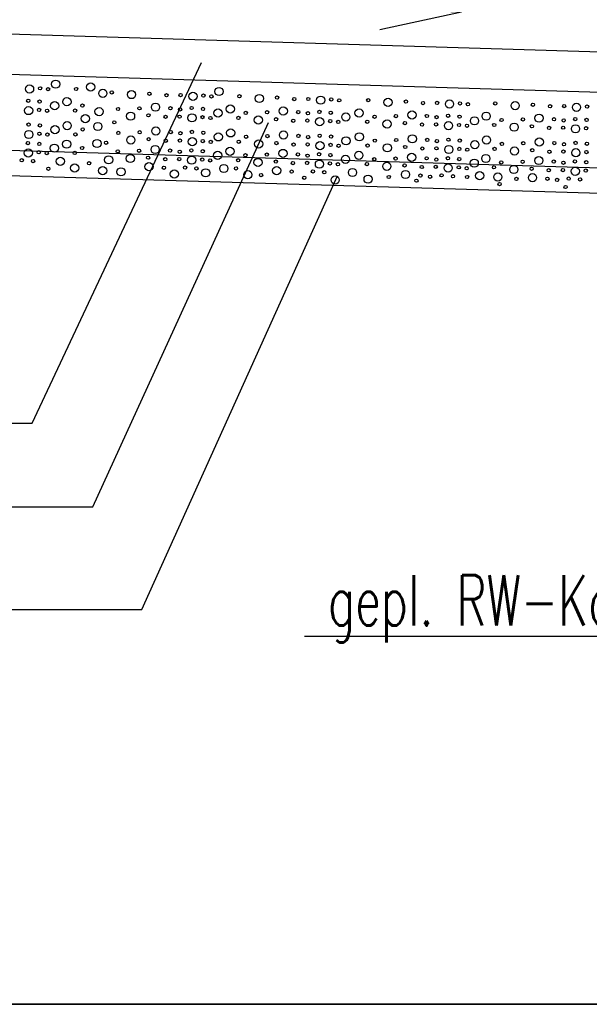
# Model space of a CAD drawing. Extents: x 3409653 to 3410193, y 5788342 to 5789000.
# Tile 29 of 79: x 3409727 to 3409738, y 5788844 to 5788863. Entities that reach past the tile are written whole.
import ezdxf

# ---------------------------------------------------------------- set-up
doc = ezdxf.new("R2010")
doc.units = 0
doc.header["$MEASUREMENT"] = 0
doc.linetypes.add('LINIENART0', pattern=[0])
for name, color, linetype in [('detail_AA-BB', 7, 'Continuous'), ('NULLEBENE', 7, 'Continuous'), ('Straßenbau', 7, 'Continuous')]:
    doc.layers.add(name, color=color, linetype=linetype)
doc.styles.add('SIMPLEX', font='simplex')

# ---------------------------------------------------------------- blocks, each defined once
blk = doc.blocks.new('PFEIRA-3')
at = {"layer": 'NULLEBENE', "color": 1, "linetype": 'LINIENART0'}
for q in [(0, 0.5), (-0.05, 0.2), (0.05, 0.2)]:
    blk.add_line((0, 0), q, dxfattribs=at)
blk = doc.blocks.new('GRENZS-104')
at = {"layer": 'NULLEBENE', "color": 1, "linetype": 'LINIENART0'}
blk.add_circle((0, 0), 0.81, dxfattribs=at)

msp = doc.modelspace()

# ---------------------------------------------------------------- linework, layer by layer
at = {"layer": 'detail_AA-BB', "color": 160, "linetype": 'LINIENART0'}
for p, q in [((3409753.13034, 5788862.16923), (3409718.13405, 5788863.21965)), ((3409753.13034, 5788862.16923), (3409718.13405, 5788863.21965)), ((3409753.13034, 5788862.16923), (3409718.13405, 5788863.21965)), ((3409753.13034, 5788862.16923), (3409718.13405, 5788863.21965)), ((3409755.60167, 5788861.2947), (3409715.62167, 5788862.4947)), ((3409755.60167, 5788861.2947), (3409715.62167, 5788862.4947)), ((3409757.11367, 5788859.74881), (3409714.24494, 5788861.03554)), ((3409757.11367, 5788859.74881), (3409714.24494, 5788861.03554)), ((3409757.09192, 5788859.24907), (3409714.22884, 5788860.5356)), ((3409757.09192, 5788859.24907), (3409714.22884, 5788860.5356))]:
    msp.add_line(p, q, dxfattribs=at)
at = {"layer": 'detail_AA-BB', "color": 128, "linetype": 'LINIENART0'}
for p, q in [((3409727.09757, 5788855.26552), (3409730.45306, 5788862.40184)), ((3409727.09757, 5788855.26552), (3409730.45306, 5788862.40184)), ((3409728.30271, 5788853.61141), (3409731.77635, 5788861.22033)), ((3409728.30271, 5788853.61141), (3409731.77635, 5788861.22033)), ((3409729.273, 5788851.579), (3409733.1465, 5788860.16239)), ((3409729.273, 5788851.579), (3409733.1465, 5788860.16239)), ((3409713.676, 5788855.266), (3409727.098, 5788855.266)), ((3409713.676, 5788855.266), (3409727.098, 5788855.266)), ((3409713.79377, 5788853.61141), (3409728.30271, 5788853.61141)), ((3409713.79377, 5788853.61141), (3409728.30271, 5788853.61141)), ((3409713.8174, 5788851.57921), (3409729.27303, 5788851.57921)), ((3409713.8174, 5788851.57921), (3409729.27303, 5788851.57921)), ((3409732.49, 5788851.046), (3409741.738, 5788851.046)), ((3409732.49, 5788851.046), (3409741.738, 5788851.046))]:
    msp.add_line(p, q, dxfattribs=at)
at = {"layer": 'Straßenbau', "color": 176, "linetype": 'LINIENART0'}
for p, q in [((3409705.63676, 5788843.75982), (3409798.79603, 5788843.75982)), ((3409798.79603, 5788843.75982), (3409705.63676, 5788843.75982)), ((3409705.63676, 5788843.75982), (3409798.79603, 5788843.75982)), ((3409798.79603, 5788843.75982), (3409705.63676, 5788843.75982))]:
    msp.add_line(p, q, dxfattribs=at)

# ---------------------------------------------------------------- block references
at = {"layer": 'detail_AA-BB', "xscale": 8, "yscale": 8, "rotation": 88.282}
msp.add_blockref('PFEIRA-3', (3409735.59577, 5788863.40409), dxfattribs=at)
msp.add_blockref('PFEIRA-3', (3409735.59577, 5788863.40409), dxfattribs=at)
at = {"layer": 'detail_AA-BB'}
for p, xscale, yscale in [((3409727.04718, 5788861.88059), 0.1, 0.1), ((3409727.04718, 5788861.88059), 0.1, 0.1), ((3409727.56296, 5788861.97598), 0.1, 0.1), ((3409727.56296, 5788861.97598), 0.1, 0.1), ((3409728.25771, 5788861.91902), 0.1, 0.1), ((3409728.25771, 5788861.91902), 0.1, 0.1), ((3409727.25543, 5788861.89403), 0.04, 0.04), ((3409727.25543, 5788861.89403), 0.04, 0.04), ((3409727.41329, 5788861.87724), 0.04, 0.04), ((3409727.41329, 5788861.87724), 0.04, 0.04), ((3409727.9675, 5788861.88059), 0.04, 0.04), ((3409727.9675, 5788861.88059), 0.04, 0.04), ((3409728.49681, 5788861.79395), 0.1, 0.1), ((3409728.49681, 5788861.79395), 0.1, 0.1), ((3409728.67333, 5788861.81384), 0.04, 0.04), ((3409728.67333, 5788861.81384), 0.04, 0.04), ((3409729.06632, 5788861.77017), 0.1, 0.1), ((3409729.06632, 5788861.77017), 0.1, 0.1), ((3409729.419, 5788861.78697), 0.04, 0.04), ((3409729.419, 5788861.78697), 0.04, 0.04), ((3409729.75824, 5788861.75674), 0.04, 0.04), ((3409729.75824, 5788861.75674), 0.04, 0.04), ((3409730.03702, 5788861.76009), 0.04, 0.04), ((3409730.03702, 5788861.76009), 0.04, 0.04), ((3409730.28222, 5788861.73658), 0.1, 0.1), ((3409730.28222, 5788861.73658), 0.1, 0.1), ((3409730.49047, 5788861.75002), 0.04, 0.04), ((3409730.49047, 5788861.75002), 0.04, 0.04), ((3409730.64833, 5788861.73322), 0.04, 0.04), ((3409730.64833, 5788861.73322), 0.04, 0.04), ((3409730.79801, 5788861.83197), 0.1, 0.1), ((3409730.79801, 5788861.83197), 0.1, 0.1), ((3409731.20254, 5788861.73658), 0.04, 0.04), ((3409731.20254, 5788861.73658), 0.04, 0.04), ((3409731.59553, 5788861.69292), 0.1, 0.1), ((3409731.59553, 5788861.69292), 0.1, 0.1), ((3409727.02087, 5788861.64814), 0.04, 0.04), ((3409727.02087, 5788861.64814), 0.04, 0.04), ((3409727.24591, 5788861.63134), 0.04, 0.04), ((3409727.24591, 5788861.63134), 0.04, 0.04), ((3409727.54338, 5788861.54871), 0.1, 0.1), ((3409727.54338, 5788861.54871), 0.1, 0.1), ((3409727.78669, 5788861.62798), 0.1, 0.1), ((3409727.78669, 5788861.62798), 0.1, 0.1), ((3409728.09259, 5788861.55146), 0.04, 0.04), ((3409728.09259, 5788861.55146), 0.04, 0.04), ((3409729.54048, 5788861.52092), 0.1, 0.1), ((3409729.54048, 5788861.52092), 0.1, 0.1), ((3409731.02173, 5788861.48397), 0.1, 0.1), ((3409731.02173, 5788861.48397), 0.1, 0.1), ((3409731.94821, 5788861.70971), 0.04, 0.04), ((3409731.94821, 5788861.70971), 0.04, 0.04), ((3409732.28745, 5788861.67948), 0.04, 0.04), ((3409732.28745, 5788861.67948), 0.04, 0.04), ((3409732.56624, 5788861.68284), 0.04, 0.04), ((3409732.56624, 5788861.68284), 0.04, 0.04), ((3409732.81143, 5788861.65933), 0.1, 0.1), ((3409732.81143, 5788861.65933), 0.1, 0.1), ((3409733.01968, 5788861.67276), 0.04, 0.04), ((3409733.01968, 5788861.67276), 0.04, 0.04), ((3409733.17755, 5788861.65597), 0.04, 0.04), ((3409733.17755, 5788861.65597), 0.04, 0.04), ((3409733.75191, 5788861.65933), 0.04, 0.04), ((3409733.75191, 5788861.65933), 0.04, 0.04), ((3409734.14489, 5788861.61566), 0.1, 0.1), ((3409734.14489, 5788861.61566), 0.1, 0.1), ((3409734.49757, 5788861.63246), 0.04, 0.04), ((3409734.49757, 5788861.63246), 0.04, 0.04), ((3409734.83681, 5788861.60223), 0.04, 0.04), ((3409734.83681, 5788861.60223), 0.04, 0.04), ((3409735.1156, 5788861.60559), 0.04, 0.04), ((3409735.1156, 5788861.60559), 0.04, 0.04), ((3409735.36079, 5788861.58208), 0.1, 0.1), ((3409735.36079, 5788861.58208), 0.1, 0.1), ((3409735.56904, 5788861.59551), 0.04, 0.04), ((3409735.56904, 5788861.59551), 0.04, 0.04), ((3409735.72691, 5788861.57872), 0.04, 0.04), ((3409735.72691, 5788861.57872), 0.04, 0.04), ((3409736.26768, 5788861.59551), 0.04, 0.04), ((3409736.26768, 5788861.59551), 0.04, 0.04), ((3409736.66067, 5788861.55185), 0.1, 0.1), ((3409736.66067, 5788861.55185), 0.1, 0.1), ((3409737.01335, 5788861.56864), 0.04, 0.04), ((3409737.01335, 5788861.56864), 0.04, 0.04), ((3409737.35259, 5788861.53841), 0.04, 0.04), ((3409737.35259, 5788861.53841), 0.04, 0.04), ((3409737.63137, 5788861.54177), 0.04, 0.04), ((3409737.63137, 5788861.54177), 0.04, 0.04), ((3409737.87657, 5788861.51826), 0.1, 0.1), ((3409737.87657, 5788861.51826), 0.1, 0.1), ((3409738.08482, 5788861.53169), 0.04, 0.04), ((3409738.08482, 5788861.53169), 0.04, 0.04), ((3409727.02759, 5788861.45332), 0.1, 0.1), ((3409727.02759, 5788861.45332), 0.1, 0.1), ((3409727.23584, 5788861.46676), 0.04, 0.04), ((3409727.23584, 5788861.46676), 0.04, 0.04), ((3409727.3937, 5788861.44997), 0.04, 0.04), ((3409727.3937, 5788861.44997), 0.04, 0.04), ((3409727.94791, 5788861.45332), 0.04, 0.04), ((3409727.94791, 5788861.45332), 0.04, 0.04), ((3409728.15104, 5788861.29369), 0.1, 0.1), ((3409728.15104, 5788861.29369), 0.1, 0.1), ((3409728.42324, 5788861.43347), 0.1, 0.1), ((3409728.42324, 5788861.43347), 0.1, 0.1), ((3409728.79842, 5788861.4847), 0.04, 0.04), ((3409728.79842, 5788861.4847), 0.04, 0.04), ((3409729.04673, 5788861.3429), 0.1, 0.1), ((3409729.04673, 5788861.3429), 0.1, 0.1), ((3409729.22139, 5788861.49741), 0.04, 0.04), ((3409729.22139, 5788861.49741), 0.04, 0.04), ((3409729.39941, 5788861.35969), 0.04, 0.04), ((3409729.39941, 5788861.35969), 0.04, 0.04), ((3409729.83606, 5788861.50077), 0.04, 0.04), ((3409729.83606, 5788861.50077), 0.04, 0.04), ((3409730.01744, 5788861.33282), 0.04, 0.04), ((3409730.01744, 5788861.33282), 0.04, 0.04), ((3409730.02751, 5788861.47725), 0.04, 0.04), ((3409730.02751, 5788861.47725), 0.04, 0.04), ((3409730.26263, 5788861.30931), 0.1, 0.1), ((3409730.26263, 5788861.30931), 0.1, 0.1), ((3409730.25591, 5788861.50412), 0.04, 0.04), ((3409730.25591, 5788861.50412), 0.04, 0.04), ((3409730.48096, 5788861.48733), 0.04, 0.04), ((3409730.48096, 5788861.48733), 0.04, 0.04), ((3409730.77842, 5788861.4047), 0.1, 0.1), ((3409730.77842, 5788861.4047), 0.1, 0.1), ((3409731.32763, 5788861.40745), 0.04, 0.04), ((3409731.32763, 5788861.40745), 0.04, 0.04), ((3409731.7506, 5788861.42015), 0.04, 0.04), ((3409731.7506, 5788861.42015), 0.04, 0.04), ((3409732.06969, 5788861.44367), 0.1, 0.1), ((3409732.06969, 5788861.44367), 0.1, 0.1), ((3409732.36527, 5788861.42351), 0.04, 0.04), ((3409732.36527, 5788861.42351), 0.04, 0.04), ((3409732.55672, 5788861.4), 0.04, 0.04), ((3409732.55672, 5788861.4), 0.04, 0.04), ((3409732.78512, 5788861.42687), 0.04, 0.04), ((3409732.78512, 5788861.42687), 0.04, 0.04), ((3409733.01017, 5788861.41008), 0.04, 0.04), ((3409733.01017, 5788861.41008), 0.04, 0.04), ((3409733.30763, 5788861.32745), 0.1, 0.1), ((3409733.30763, 5788861.32745), 0.1, 0.1), ((3409733.57109, 5788861.40672), 0.1, 0.1), ((3409733.57109, 5788861.40672), 0.1, 0.1), ((3409734.29996, 5788861.3429), 0.04, 0.04), ((3409734.29996, 5788861.3429), 0.04, 0.04), ((3409734.61905, 5788861.36641), 0.1, 0.1), ((3409734.61905, 5788861.36641), 0.1, 0.1), ((3409734.91463, 5788861.34626), 0.04, 0.04), ((3409734.91463, 5788861.34626), 0.04, 0.04), ((3409735.33449, 5788861.34962), 0.04, 0.04), ((3409735.33449, 5788861.34962), 0.04, 0.04), ((3409735.55953, 5788861.33282), 0.04, 0.04), ((3409735.55953, 5788861.33282), 0.04, 0.04), ((3409736.08687, 5788861.3429), 0.1, 0.1), ((3409736.08687, 5788861.3429), 0.1, 0.1), ((3409737.13483, 5788861.30259), 0.1, 0.1), ((3409737.13483, 5788861.30259), 0.1, 0.1), ((3409727.02678, 5788861.17553), 0.04, 0.04), ((3409727.02678, 5788861.17553), 0.04, 0.04), ((3409727.25182, 5788861.15874), 0.04, 0.04), ((3409727.25182, 5788861.15874), 0.04, 0.04), ((3409727.7926, 5788861.15538), 0.1, 0.1), ((3409727.7926, 5788861.15538), 0.1, 0.1), ((3409728.39749, 5788861.1392), 0.1, 0.1), ((3409728.39749, 5788861.1392), 0.1, 0.1), ((3409728.72486, 5788861.22013), 0.04, 0.04), ((3409728.72486, 5788861.22013), 0.04, 0.04), ((3409729.73865, 5788861.32947), 0.04, 0.04), ((3409729.73865, 5788861.32947), 0.04, 0.04), ((3409730.47088, 5788861.32275), 0.04, 0.04), ((3409730.47088, 5788861.32275), 0.04, 0.04), ((3409730.62875, 5788861.30595), 0.04, 0.04), ((3409730.62875, 5788861.30595), 0.04, 0.04), ((3409731.18296, 5788861.30931), 0.04, 0.04), ((3409731.18296, 5788861.30931), 0.04, 0.04), ((3409731.57594, 5788861.26565), 0.1, 0.1), ((3409731.57594, 5788861.26565), 0.1, 0.1), ((3409731.92862, 5788861.28244), 0.04, 0.04), ((3409731.92862, 5788861.28244), 0.04, 0.04), ((3409732.26786, 5788861.25221), 0.04, 0.04), ((3409732.26786, 5788861.25221), 0.04, 0.04), ((3409732.54665, 5788861.25557), 0.04, 0.04), ((3409732.54665, 5788861.25557), 0.04, 0.04), ((3409732.79184, 5788861.23206), 0.1, 0.1), ((3409732.79184, 5788861.23206), 0.1, 0.1), ((3409733.00009, 5788861.24549), 0.04, 0.04), ((3409733.00009, 5788861.24549), 0.04, 0.04), ((3409733.15796, 5788861.2287), 0.04, 0.04), ((3409733.15796, 5788861.2287), 0.04, 0.04), ((3409733.73232, 5788861.23206), 0.04, 0.04), ((3409733.73232, 5788861.23206), 0.04, 0.04), ((3409733.87699, 5788861.33019), 0.04, 0.04), ((3409733.87699, 5788861.33019), 0.04, 0.04), ((3409734.1253, 5788861.18839), 0.1, 0.1), ((3409734.1253, 5788861.18839), 0.1, 0.1), ((3409734.47798, 5788861.20519), 0.04, 0.04), ((3409734.47798, 5788861.20519), 0.04, 0.04), ((3409734.81723, 5788861.17496), 0.04, 0.04), ((3409734.81723, 5788861.17496), 0.04, 0.04), ((3409735.09601, 5788861.17832), 0.04, 0.04), ((3409735.09601, 5788861.17832), 0.04, 0.04), ((3409735.10609, 5788861.32275), 0.04, 0.04), ((3409735.10609, 5788861.32275), 0.04, 0.04), ((3409735.34121, 5788861.15481), 0.1, 0.1), ((3409735.34121, 5788861.15481), 0.1, 0.1), ((3409735.54945, 5788861.16824), 0.04, 0.04), ((3409735.54945, 5788861.16824), 0.04, 0.04), ((3409735.70732, 5788861.15145), 0.04, 0.04), ((3409735.70732, 5788861.15145), 0.04, 0.04), ((3409735.85699, 5788861.25019), 0.1, 0.1), ((3409735.85699, 5788861.25019), 0.1, 0.1), ((3409736.24809, 5788861.16824), 0.04, 0.04), ((3409736.24809, 5788861.16824), 0.04, 0.04), ((3409736.39277, 5788861.26638), 0.04, 0.04), ((3409736.39277, 5788861.26638), 0.04, 0.04), ((3409736.64108, 5788861.12458), 0.1, 0.1), ((3409736.64108, 5788861.12458), 0.1, 0.1), ((3409736.81574, 5788861.27908), 0.04, 0.04), ((3409736.81574, 5788861.27908), 0.04, 0.04), ((3409736.99376, 5788861.14137), 0.04, 0.04), ((3409736.99376, 5788861.14137), 0.04, 0.04), ((3409737.43041, 5788861.28244), 0.04, 0.04), ((3409737.43041, 5788861.28244), 0.04, 0.04), ((3409737.62186, 5788861.25893), 0.04, 0.04), ((3409737.62186, 5788861.25893), 0.04, 0.04), ((3409737.85698, 5788861.09099), 0.1, 0.1), ((3409737.85698, 5788861.09099), 0.1, 0.1), ((3409737.85026, 5788861.2858), 0.04, 0.04), ((3409737.85026, 5788861.2858), 0.04, 0.04), ((3409738.07531, 5788861.26901), 0.04, 0.04), ((3409738.07531, 5788861.26901), 0.04, 0.04), ((3409727.0335, 5788860.98072), 0.1, 0.1), ((3409727.0335, 5788860.98072), 0.1, 0.1), ((3409727.24175, 5788860.99416), 0.04, 0.04), ((3409727.24175, 5788860.99416), 0.04, 0.04), ((3409727.39961, 5788860.97736), 0.04, 0.04), ((3409727.39961, 5788860.97736), 0.04, 0.04), ((3409727.54928, 5788861.07611), 0.1, 0.1), ((3409727.54928, 5788861.07611), 0.1, 0.1), ((3409727.95382, 5788860.98072), 0.04, 0.04), ((3409727.95382, 5788860.98072), 0.04, 0.04), ((3409728.09849, 5788861.07886), 0.04, 0.04), ((3409728.09849, 5788861.07886), 0.04, 0.04), ((3409728.80433, 5788861.0121), 0.04, 0.04), ((3409728.80433, 5788861.0121), 0.04, 0.04), ((3409729.2273, 5788861.0248), 0.04, 0.04), ((3409729.2273, 5788861.0248), 0.04, 0.04), ((3409729.54639, 5788861.04832), 0.1, 0.1), ((3409729.54639, 5788861.04832), 0.1, 0.1), ((3409729.84197, 5788861.02816), 0.04, 0.04), ((3409729.84197, 5788861.02816), 0.04, 0.04), ((3409730.03342, 5788861.00465), 0.04, 0.04), ((3409730.03342, 5788861.00465), 0.04, 0.04), ((3409730.26182, 5788861.03152), 0.04, 0.04), ((3409730.26182, 5788861.03152), 0.04, 0.04), ((3409730.48686, 5788861.01473), 0.04, 0.04), ((3409730.48686, 5788861.01473), 0.04, 0.04), ((3409730.78433, 5788860.9321), 0.1, 0.1), ((3409730.78433, 5788860.9321), 0.1, 0.1), ((3409731.02764, 5788861.01137), 0.1, 0.1), ((3409731.02764, 5788861.01137), 0.1, 0.1), ((3409731.75651, 5788860.94755), 0.04, 0.04), ((3409731.75651, 5788860.94755), 0.04, 0.04), ((3409732.0756, 5788860.97106), 0.1, 0.1), ((3409732.0756, 5788860.97106), 0.1, 0.1), ((3409732.37118, 5788860.95091), 0.04, 0.04), ((3409732.37118, 5788860.95091), 0.04, 0.04), ((3409732.79103, 5788860.95427), 0.04, 0.04), ((3409732.79103, 5788860.95427), 0.04, 0.04), ((3409733.577, 5788860.93411), 0.1, 0.1), ((3409733.577, 5788860.93411), 0.1, 0.1), ((3409734.62496, 5788860.89381), 0.1, 0.1), ((3409734.62496, 5788860.89381), 0.1, 0.1), ((3409737.333, 5788861.11114), 0.04, 0.04), ((3409737.333, 5788861.11114), 0.04, 0.04), ((3409737.61179, 5788861.1145), 0.04, 0.04), ((3409737.61179, 5788861.1145), 0.04, 0.04), ((3409738.06523, 5788861.10442), 0.04, 0.04), ((3409738.06523, 5788861.10442), 0.04, 0.04), ((3409727.01496, 5788860.80927), 0.04, 0.04), ((3409727.01496, 5788860.80927), 0.04, 0.04), ((3409727.24001, 5788860.79247), 0.04, 0.04), ((3409727.24001, 5788860.79247), 0.04, 0.04), ((3409727.53747, 5788860.70984), 0.1, 0.1), ((3409727.53747, 5788860.70984), 0.1, 0.1), ((3409727.78078, 5788860.78911), 0.1, 0.1), ((3409727.78078, 5788860.78911), 0.1, 0.1), ((3409728.38278, 5788860.80079), 0.1, 0.1), ((3409728.38278, 5788860.80079), 0.1, 0.1), ((3409728.56302, 5788860.81551), 0.04, 0.04), ((3409728.56302, 5788860.81551), 0.04, 0.04), ((3409729.05264, 5788860.8703), 0.1, 0.1), ((3409729.05264, 5788860.8703), 0.1, 0.1), ((3409729.40532, 5788860.88709), 0.04, 0.04), ((3409729.40532, 5788860.88709), 0.04, 0.04), ((3409729.74456, 5788860.85686), 0.04, 0.04), ((3409729.74456, 5788860.85686), 0.04, 0.04), ((3409730.02334, 5788860.86022), 0.04, 0.04), ((3409730.02334, 5788860.86022), 0.04, 0.04), ((3409730.26854, 5788860.83671), 0.1, 0.1), ((3409730.26854, 5788860.83671), 0.1, 0.1), ((3409730.47679, 5788860.85014), 0.04, 0.04), ((3409730.47679, 5788860.85014), 0.04, 0.04), ((3409730.63465, 5788860.83335), 0.04, 0.04), ((3409730.63465, 5788860.83335), 0.04, 0.04), ((3409731.18886, 5788860.83671), 0.04, 0.04), ((3409731.18886, 5788860.83671), 0.04, 0.04), ((3409731.33354, 5788860.93484), 0.04, 0.04), ((3409731.33354, 5788860.93484), 0.04, 0.04), ((3409731.58185, 5788860.79304), 0.1, 0.1), ((3409731.58185, 5788860.79304), 0.1, 0.1), ((3409731.93453, 5788860.80984), 0.04, 0.04), ((3409731.93453, 5788860.80984), 0.04, 0.04), ((3409732.27377, 5788860.77961), 0.04, 0.04), ((3409732.27377, 5788860.77961), 0.04, 0.04), ((3409732.55255, 5788860.78297), 0.04, 0.04), ((3409732.55255, 5788860.78297), 0.04, 0.04), ((3409732.56263, 5788860.9274), 0.04, 0.04), ((3409732.56263, 5788860.9274), 0.04, 0.04), ((3409732.79775, 5788860.75945), 0.1, 0.1), ((3409732.79775, 5788860.75945), 0.1, 0.1), ((3409733.006, 5788860.77289), 0.04, 0.04), ((3409733.006, 5788860.77289), 0.04, 0.04), ((3409733.01607, 5788860.93747), 0.04, 0.04), ((3409733.01607, 5788860.93747), 0.04, 0.04), ((3409733.16386, 5788860.7561), 0.04, 0.04), ((3409733.16386, 5788860.7561), 0.04, 0.04), ((3409733.31354, 5788860.85484), 0.1, 0.1), ((3409733.31354, 5788860.85484), 0.1, 0.1), ((3409733.73823, 5788860.75945), 0.04, 0.04), ((3409733.73823, 5788860.75945), 0.04, 0.04), ((3409733.8829, 5788860.85759), 0.04, 0.04), ((3409733.8829, 5788860.85759), 0.04, 0.04), ((3409734.13121, 5788860.71579), 0.1, 0.1), ((3409734.13121, 5788860.71579), 0.1, 0.1), ((3409734.30587, 5788860.8703), 0.04, 0.04), ((3409734.30587, 5788860.8703), 0.04, 0.04), ((3409734.92054, 5788860.87366), 0.04, 0.04), ((3409734.92054, 5788860.87366), 0.04, 0.04), ((3409735.11199, 5788860.85014), 0.04, 0.04), ((3409735.11199, 5788860.85014), 0.04, 0.04), ((3409735.3404, 5788860.87701), 0.04, 0.04), ((3409735.3404, 5788860.87701), 0.04, 0.04), ((3409735.56544, 5788860.86022), 0.04, 0.04), ((3409735.56544, 5788860.86022), 0.04, 0.04), ((3409735.8629, 5788860.77759), 0.1, 0.1), ((3409735.8629, 5788860.77759), 0.1, 0.1), ((3409736.09278, 5788860.8703), 0.1, 0.1), ((3409736.09278, 5788860.8703), 0.1, 0.1), ((3409736.39868, 5788860.79377), 0.04, 0.04), ((3409736.39868, 5788860.79377), 0.04, 0.04), ((3409736.82165, 5788860.80648), 0.04, 0.04), ((3409736.82165, 5788860.80648), 0.04, 0.04), ((3409737.14074, 5788860.82999), 0.1, 0.1), ((3409737.14074, 5788860.82999), 0.1, 0.1), ((3409737.43632, 5788860.80984), 0.04, 0.04), ((3409737.43632, 5788860.80984), 0.04, 0.04), ((3409737.62777, 5788860.78633), 0.04, 0.04), ((3409737.62777, 5788860.78633), 0.04, 0.04), ((3409737.85617, 5788860.8132), 0.04, 0.04), ((3409737.85617, 5788860.8132), 0.04, 0.04), ((3409738.08121, 5788860.7964), 0.04, 0.04), ((3409738.08121, 5788860.7964), 0.04, 0.04), ((3409727.02168, 5788860.61445), 0.1, 0.1), ((3409727.02168, 5788860.61445), 0.1, 0.1), ((3409727.22993, 5788860.62789), 0.04, 0.04), ((3409727.22993, 5788860.62789), 0.04, 0.04), ((3409727.3878, 5788860.61109), 0.04, 0.04), ((3409727.3878, 5788860.61109), 0.04, 0.04), ((3409727.94201, 5788860.61445), 0.04, 0.04), ((3409727.94201, 5788860.61445), 0.04, 0.04), ((3409728.08668, 5788860.71259), 0.04, 0.04), ((3409728.08668, 5788860.71259), 0.04, 0.04), ((3409728.79251, 5788860.64583), 0.04, 0.04), ((3409728.79251, 5788860.64583), 0.04, 0.04), ((3409729.04082, 5788860.50403), 0.1, 0.1), ((3409729.04082, 5788860.50403), 0.1, 0.1), ((3409729.21548, 5788860.65854), 0.04, 0.04), ((3409729.21548, 5788860.65854), 0.04, 0.04), ((3409729.53457, 5788860.68205), 0.1, 0.1), ((3409729.53457, 5788860.68205), 0.1, 0.1), ((3409729.83015, 5788860.66189), 0.04, 0.04), ((3409729.83015, 5788860.66189), 0.04, 0.04), ((3409730.0216, 5788860.63838), 0.04, 0.04), ((3409730.0216, 5788860.63838), 0.04, 0.04), ((3409730.25001, 5788860.66525), 0.04, 0.04), ((3409730.25001, 5788860.66525), 0.04, 0.04), ((3409730.47505, 5788860.64846), 0.04, 0.04), ((3409730.47505, 5788860.64846), 0.04, 0.04), ((3409730.77251, 5788860.56583), 0.1, 0.1), ((3409730.77251, 5788860.56583), 0.1, 0.1), ((3409731.01582, 5788860.6451), 0.1, 0.1), ((3409731.01582, 5788860.6451), 0.1, 0.1), ((3409731.32172, 5788860.56858), 0.04, 0.04), ((3409731.32172, 5788860.56858), 0.04, 0.04), ((3409731.74469, 5788860.58128), 0.04, 0.04), ((3409731.74469, 5788860.58128), 0.04, 0.04), ((3409732.06378, 5788860.60479), 0.1, 0.1), ((3409732.06378, 5788860.60479), 0.1, 0.1), ((3409732.35936, 5788860.58464), 0.04, 0.04), ((3409732.35936, 5788860.58464), 0.04, 0.04), ((3409732.55082, 5788860.56113), 0.04, 0.04), ((3409732.55082, 5788860.56113), 0.04, 0.04), ((3409732.77922, 5788860.588), 0.04, 0.04), ((3409732.77922, 5788860.588), 0.04, 0.04), ((3409733.00426, 5788860.57121), 0.04, 0.04), ((3409733.00426, 5788860.57121), 0.04, 0.04), ((3409733.56519, 5788860.56785), 0.1, 0.1), ((3409733.56519, 5788860.56785), 0.1, 0.1), ((3409734.48389, 5788860.73258), 0.04, 0.04), ((3409734.48389, 5788860.73258), 0.04, 0.04), ((3409734.61315, 5788860.52754), 0.1, 0.1), ((3409734.61315, 5788860.52754), 0.1, 0.1), ((3409734.82313, 5788860.70235), 0.04, 0.04), ((3409734.82313, 5788860.70235), 0.04, 0.04), ((3409735.10192, 5788860.70571), 0.04, 0.04), ((3409735.10192, 5788860.70571), 0.04, 0.04), ((3409735.34711, 5788860.6822), 0.1, 0.1), ((3409735.34711, 5788860.6822), 0.1, 0.1), ((3409735.55536, 5788860.69564), 0.04, 0.04), ((3409735.55536, 5788860.69564), 0.04, 0.04), ((3409735.71323, 5788860.67884), 0.04, 0.04), ((3409735.71323, 5788860.67884), 0.04, 0.04), ((3409736.08096, 5788860.50403), 0.1, 0.1), ((3409736.08096, 5788860.50403), 0.1, 0.1), ((3409736.254, 5788860.69564), 0.04, 0.04), ((3409736.254, 5788860.69564), 0.04, 0.04), ((3409736.64699, 5788860.65197), 0.1, 0.1), ((3409736.64699, 5788860.65197), 0.1, 0.1), ((3409736.99967, 5788860.66877), 0.04, 0.04), ((3409736.99967, 5788860.66877), 0.04, 0.04), ((3409737.33891, 5788860.63854), 0.04, 0.04), ((3409737.33891, 5788860.63854), 0.04, 0.04), ((3409737.61769, 5788860.6419), 0.04, 0.04), ((3409737.61769, 5788860.6419), 0.04, 0.04), ((3409737.86289, 5788860.61838), 0.1, 0.1), ((3409737.86289, 5788860.61838), 0.1, 0.1), ((3409738.07114, 5788860.63182), 0.04, 0.04), ((3409738.07114, 5788860.63182), 0.04, 0.04), ((3409726.89153, 5788860.46964), 0.04, 0.04), ((3409726.89153, 5788860.46964), 0.04, 0.04), ((3409727.11657, 5788860.45284), 0.04, 0.04), ((3409727.11657, 5788860.45284), 0.04, 0.04), ((3409727.65734, 5788860.44948), 0.1, 0.1), ((3409727.65734, 5788860.44948), 0.1, 0.1), ((3409727.94137, 5788860.31525), 0.1, 0.1), ((3409727.94137, 5788860.31525), 0.1, 0.1), ((3409728.22461, 5788860.41088), 0.04, 0.04), ((3409728.22461, 5788860.41088), 0.04, 0.04), ((3409728.61451, 5788860.47709), 0.1, 0.1), ((3409728.61451, 5788860.47709), 0.1, 0.1), ((3409729.41114, 5788860.34242), 0.1, 0.1), ((3409729.41114, 5788860.34242), 0.1, 0.1), ((3409729.3935, 5788860.52082), 0.04, 0.04), ((3409729.3935, 5788860.52082), 0.04, 0.04), ((3409729.73274, 5788860.49059), 0.04, 0.04), ((3409729.73274, 5788860.49059), 0.04, 0.04), ((3409730.01153, 5788860.49395), 0.04, 0.04), ((3409730.01153, 5788860.49395), 0.04, 0.04), ((3409730.25672, 5788860.47044), 0.1, 0.1), ((3409730.25672, 5788860.47044), 0.1, 0.1), ((3409730.46497, 5788860.48388), 0.04, 0.04), ((3409730.46497, 5788860.48388), 0.04, 0.04), ((3409730.62284, 5788860.46708), 0.04, 0.04), ((3409730.62284, 5788860.46708), 0.04, 0.04), ((3409731.17705, 5788860.47044), 0.04, 0.04), ((3409731.17705, 5788860.47044), 0.04, 0.04), ((3409731.57003, 5788860.42678), 0.1, 0.1), ((3409731.57003, 5788860.42678), 0.1, 0.1), ((3409731.92271, 5788860.44357), 0.04, 0.04), ((3409731.92271, 5788860.44357), 0.04, 0.04), ((3409732.26195, 5788860.41334), 0.04, 0.04), ((3409732.26195, 5788860.41334), 0.04, 0.04), ((3409732.54074, 5788860.4167), 0.04, 0.04), ((3409732.54074, 5788860.4167), 0.04, 0.04), ((3409732.78593, 5788860.39319), 0.1, 0.1), ((3409732.78593, 5788860.39319), 0.1, 0.1), ((3409732.99418, 5788860.40662), 0.04, 0.04), ((3409732.99418, 5788860.40662), 0.04, 0.04), ((3409733.15205, 5788860.38983), 0.04, 0.04), ((3409733.15205, 5788860.38983), 0.04, 0.04), ((3409733.30172, 5788860.48858), 0.1, 0.1), ((3409733.30172, 5788860.48858), 0.1, 0.1), ((3409733.72641, 5788860.39319), 0.04, 0.04), ((3409733.72641, 5788860.39319), 0.04, 0.04), ((3409733.87108, 5788860.49132), 0.04, 0.04), ((3409733.87108, 5788860.49132), 0.04, 0.04), ((3409734.1194, 5788860.34952), 0.1, 0.1), ((3409734.1194, 5788860.34952), 0.1, 0.1), ((3409734.29406, 5788860.50403), 0.04, 0.04), ((3409734.29406, 5788860.50403), 0.04, 0.04), ((3409734.47208, 5788860.36632), 0.04, 0.04), ((3409734.47208, 5788860.36632), 0.04, 0.04), ((3409734.90873, 5788860.50739), 0.04, 0.04), ((3409734.90873, 5788860.50739), 0.04, 0.04), ((3409735.10018, 5788860.48388), 0.04, 0.04), ((3409735.10018, 5788860.48388), 0.04, 0.04), ((3409735.3353, 5788860.31593), 0.1, 0.1), ((3409735.3353, 5788860.31593), 0.1, 0.1), ((3409735.32858, 5788860.51075), 0.04, 0.04), ((3409735.32858, 5788860.51075), 0.04, 0.04), ((3409735.55362, 5788860.49395), 0.04, 0.04), ((3409735.55362, 5788860.49395), 0.04, 0.04), ((3409735.85108, 5788860.41132), 0.1, 0.1), ((3409735.85108, 5788860.41132), 0.1, 0.1), ((3409736.38686, 5788860.4275), 0.04, 0.04), ((3409736.38686, 5788860.4275), 0.04, 0.04), ((3409736.80983, 5788860.44021), 0.04, 0.04), ((3409736.80983, 5788860.44021), 0.04, 0.04), ((3409737.12892, 5788860.46372), 0.1, 0.1), ((3409737.12892, 5788860.46372), 0.1, 0.1), ((3409737.4245, 5788860.44357), 0.04, 0.04), ((3409737.4245, 5788860.44357), 0.04, 0.04), ((3409737.61595, 5788860.42006), 0.04, 0.04), ((3409737.61595, 5788860.42006), 0.04, 0.04), ((3409737.84436, 5788860.44693), 0.04, 0.04), ((3409737.84436, 5788860.44693), 0.04, 0.04), ((3409738.0694, 5788860.43013), 0.04, 0.04), ((3409738.0694, 5788860.43013), 0.04, 0.04), ((3409727.41904, 5788860.30053), 0.04, 0.04), ((3409727.41904, 5788860.30053), 0.04, 0.04), ((3409728.49313, 5788860.26375), 0.1, 0.1), ((3409728.49313, 5788860.26375), 0.1, 0.1), ((3409728.85729, 5788860.24168), 0.1, 0.1), ((3409728.85729, 5788860.24168), 0.1, 0.1), ((3409729.70671, 5788860.32227), 0.04, 0.04), ((3409729.70671, 5788860.32227), 0.04, 0.04), ((3409729.91298, 5788860.19754), 0.1, 0.1), ((3409729.91298, 5788860.19754), 0.1, 0.1), ((3409730.12657, 5788860.32562), 0.04, 0.04), ((3409730.12657, 5788860.32562), 0.04, 0.04), ((3409730.35161, 5788860.30883), 0.04, 0.04), ((3409730.35161, 5788860.30883), 0.04, 0.04), ((3409730.53463, 5788860.21961), 0.1, 0.1), ((3409730.53463, 5788860.21961), 0.1, 0.1), ((3409730.89239, 5788860.30547), 0.1, 0.1), ((3409730.89239, 5788860.30547), 0.1, 0.1), ((3409731.1342, 5788860.30789), 0.04, 0.04), ((3409731.1342, 5788860.30789), 0.04, 0.04), ((3409731.36962, 5788860.18282), 0.1, 0.1), ((3409731.36962, 5788860.18282), 0.1, 0.1), ((3409731.63079, 5788860.17547), 0.04, 0.04), ((3409731.63079, 5788860.17547), 0.04, 0.04), ((3409731.94035, 5788860.26517), 0.1, 0.1), ((3409731.94035, 5788860.26517), 0.1, 0.1), ((3409732.23593, 5788860.24501), 0.04, 0.04), ((3409732.23593, 5788860.24501), 0.04, 0.04), ((3409732.65578, 5788860.24837), 0.04, 0.04), ((3409732.65578, 5788860.24837), 0.04, 0.04), ((3409732.88082, 5788860.23158), 0.04, 0.04), ((3409732.88082, 5788860.23158), 0.04, 0.04), ((3409733.44175, 5788860.22822), 0.1, 0.1), ((3409733.44175, 5788860.22822), 0.1, 0.1), ((3409734.48971, 5788860.18791), 0.1, 0.1), ((3409734.48971, 5788860.18791), 0.1, 0.1), ((3409734.78529, 5788860.16776), 0.04, 0.04), ((3409734.78529, 5788860.16776), 0.04, 0.04), ((3409734.81132, 5788860.33609), 0.04, 0.04), ((3409734.81132, 5788860.33609), 0.04, 0.04), ((3409735.0901, 5788860.33945), 0.04, 0.04), ((3409735.0901, 5788860.33945), 0.04, 0.04), ((3409735.20514, 5788860.17112), 0.04, 0.04), ((3409735.20514, 5788860.17112), 0.04, 0.04), ((3409735.54355, 5788860.32937), 0.04, 0.04), ((3409735.54355, 5788860.32937), 0.04, 0.04), ((3409735.70141, 5788860.31257), 0.04, 0.04), ((3409735.70141, 5788860.31257), 0.04, 0.04), ((3409735.95753, 5788860.1644), 0.1, 0.1), ((3409735.95753, 5788860.1644), 0.1, 0.1), ((3409736.24219, 5788860.32937), 0.04, 0.04), ((3409736.24219, 5788860.32937), 0.04, 0.04), ((3409736.31704, 5788860.13868), 0.1, 0.1), ((3409736.31704, 5788860.13868), 0.1, 0.1), ((3409736.63517, 5788860.2857), 0.1, 0.1), ((3409736.63517, 5788860.2857), 0.1, 0.1), ((3409737.00549, 5788860.12409), 0.1, 0.1), ((3409737.00549, 5788860.12409), 0.1, 0.1), ((3409736.98785, 5788860.3025), 0.04, 0.04), ((3409736.98785, 5788860.3025), 0.04, 0.04), ((3409737.32709, 5788860.27227), 0.04, 0.04), ((3409737.32709, 5788860.27227), 0.04, 0.04), ((3409737.60588, 5788860.27563), 0.04, 0.04), ((3409737.60588, 5788860.27563), 0.04, 0.04), ((3409737.85107, 5788860.25212), 0.1, 0.1), ((3409737.85107, 5788860.25212), 0.1, 0.1), ((3409738.05932, 5788860.26555), 0.04, 0.04), ((3409738.05932, 5788860.26555), 0.04, 0.04), ((3409732.48417, 5788860.12397), 0.04, 0.04), ((3409732.48417, 5788860.12397), 0.04, 0.04), ((3409733.09846, 5788860.07983), 0.1, 0.1), ((3409733.09846, 5788860.07983), 0.1, 0.1), ((3409733.74953, 5788860.09454), 0.1, 0.1), ((3409733.74953, 5788860.09454), 0.1, 0.1), ((3409734.15783, 5788860.13868), 0.04, 0.04), ((3409734.15783, 5788860.13868), 0.04, 0.04), ((3409734.70591, 5788860.06512), 0.04, 0.04), ((3409734.70591, 5788860.06512), 0.04, 0.04), ((3409734.97674, 5788860.14425), 0.04, 0.04), ((3409734.97674, 5788860.14425), 0.04, 0.04), ((3409735.43019, 5788860.15432), 0.04, 0.04), ((3409735.43019, 5788860.15432), 0.04, 0.04), ((3409735.71011, 5788860.13868), 0.04, 0.04), ((3409735.71011, 5788860.13868), 0.04, 0.04), ((3409736.35383, 5788859.9989), 0.04, 0.04), ((3409736.35383, 5788859.9989), 0.04, 0.04), ((3409736.6864, 5788860.10058), 0.04, 0.04), ((3409736.6864, 5788860.10058), 0.04, 0.04), ((3409737.30106, 5788860.10394), 0.04, 0.04), ((3409737.30106, 5788860.10394), 0.04, 0.04), ((3409737.49252, 5788860.08043), 0.04, 0.04), ((3409737.49252, 5788860.08043), 0.04, 0.04), ((3409737.72092, 5788860.1073), 0.04, 0.04), ((3409737.72092, 5788860.1073), 0.04, 0.04), ((3409737.94596, 5788860.09051), 0.04, 0.04), ((3409737.94596, 5788860.09051), 0.04, 0.04), ((3409737.65965, 5788859.94005), 0.04, 0.04), ((3409737.65965, 5788859.94005), 0.04, 0.04)]:
    msp.add_blockref('GRENZS-104', p, dxfattribs=dict(at, xscale=xscale, yscale=yscale))

# ---------------------------------------------------------------- texts
at = {"layer": 'detail_AA-BB', "color": 128, "linetype": 'LINIENART0', "style": 'SIMPLEX', "width": 0.66046}
msp.add_text('gepl. RW-Kanal++DN 300 B++S 49.00', height=1, dxfattribs=at).set_placement((3409732.954, 5788851.257))
msp.add_text('gepl. RW-Kanal++DN 300 B++S 49.00', height=1, dxfattribs=at).set_placement((3409732.954, 5788851.257))

doc.saveas('drawing.dxf')
